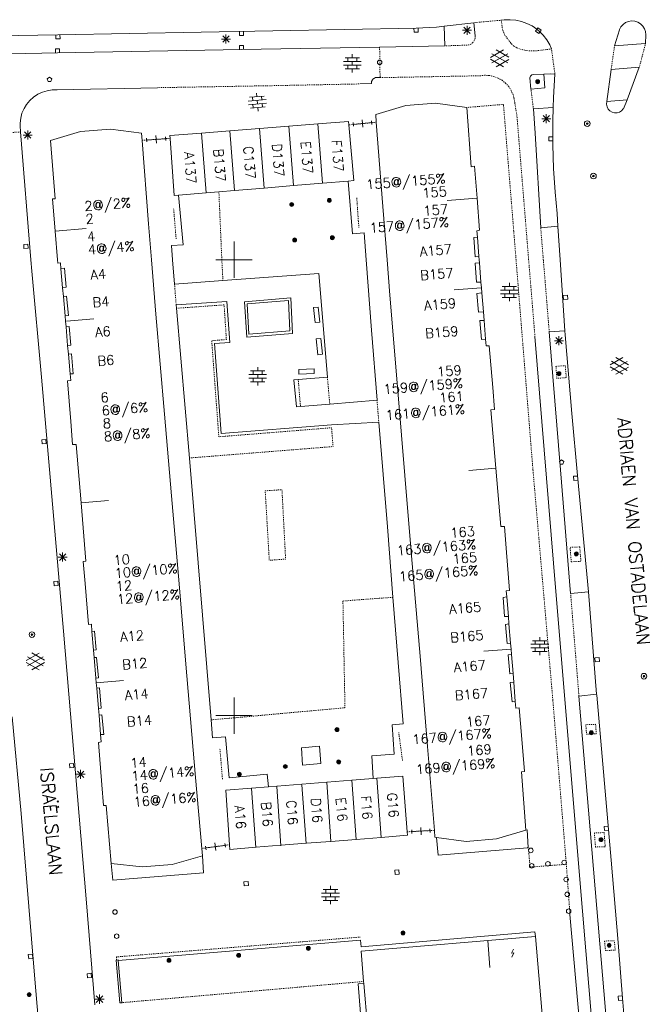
# Model space of a CAD drawing. Header units: millimetres. Extents: x 135944 to 142000, y 454200 to 456692.
# Tile 175 of 185: x 138076 to 138146, y 454518 to 454626. Entities that reach past the tile are written whole.
import ezdxf
from ezdxf.enums import TextEntityAlignment as Align

# ---------------------------------------------------------------- set-up
doc = ezdxf.new("R2010")
doc.units = ezdxf.units.MM
for name, pattern in [('TotaalGBKN2013X$0$DASHDOT', [1, 0.5, -0.25, 0, -0.25]), ('TotaalGBKN2013X$0$DASHED', [0.75, 0.5, -0.25]), ('TotaalGBKN2013X$0$DOT', [0.25, 0, -0.25]), ('TotaalGBKN2013X$0$HIDDEN', [0.375, 0.25, -0.125])]:
    doc.linetypes.add(name, pattern=pattern)
doc.layers.get('0').update_dxf_attribs({"color": 251})
doc.layers.add('TotaalGBKN2013X$0$1', color=251, linetype='Continuous')
doc.layers.add('TotaalGBKN2013X$0$GBKN binnenstad 2009$0$SEMANT_ SYMB_', color=251, linetype='Continuous')
doc.styles.add('TotaalGBKN2013X$0$TXT', font='txt.shx')

# ---------------------------------------------------------------- blocks, each defined once
blk = doc.blocks.new('TotaalGBKN2013X$0$A$C7E336BC7')
at = {"linetype": 'Continuous', "lineweight": 0}
for p, q in [((138119979, 454625410), (138080670, 454624680)), ((138122220, 454625510), (138119979, 454625410)), ((138123059, 454625611), (138122220, 454625510)), ((138126300, 454626000), (138123059, 454625611)), ((138123116, 454623457), (138123059, 454625611)), ((138125216, 454624816), (138125924, 454625524)), ((138125924, 454624816), (138125216, 454625524)), ((138125570, 454624670), (138125570, 454625670)), ((138126300, 454626000), (138126452, 454624565)), ((138129330, 454626268), (138129653, 454626303)), ((138129653, 454626303), (138130286, 454626327)), ((138130286, 454626327), (138130917, 454626271)), ((138130917, 454626271), (138131537, 454626135)), ((138131537, 454626135), (138132134, 454625923)), ((138132134, 454625923), (138132700, 454625638)), ((138132700, 454625638), (138133225, 454625283)), ((138133225, 454625283), (138133571, 454624990)), ((138142286, 454625244), (138142450, 454625548)), ((138142450, 454625548), (138142679, 454625807)), ((138142679, 454625807), (138142961, 454626006)), ((138142961, 454626006), (138143282, 454626134)), ((138143282, 454626134), (138143623, 454626186)), ((138143623, 454626186), (138143967, 454626159)), ((138143967, 454626159), (138144296, 454626053)), ((138144296, 454626053), (138144592, 454625874)), ((138144592, 454625874), (138144838, 454625633)), ((138144838, 454625633), (138145023, 454625341)), ((138145023, 454625341), (138145136, 454625015)), ((138080670, 454624680), (138060720, 454624290)), ((138098610, 454624200), (138099610, 454624200)), ((138098756, 454623846), (138099464, 454624554)), ((138099464, 454623846), (138098756, 454624554)), ((138099110, 454623700), (138099110, 454624700)), ((138125070, 454625170), (138126070, 454625170)), ((138133571, 454624990), (138133934, 454624617)), ((138133934, 454624617), (138134321, 454624117)), ((138141751, 454623471), (138142281, 454625231)), ((138142281, 454625231), (138142286, 454625244)), ((138145136, 454625015), (138145171, 454624671)), ((138145171, 454624671), (138145151, 454623711)), ((138115974, 454623318), (138100820, 454623040)), ((138123116, 454623457), (138115974, 454623318)), ((138134321, 454624117), (138134641, 454623571)), ((138134641, 454623571), (138134835, 454623119)), ((138141751, 454623471), (138145151, 454623711)), ((138075430, 454622570), (138080630, 454622680)), ((138080630, 454622680), (138100820, 454623040)), ((138112176, 454622151), (138113776, 454622151)), ((138112476, 454621751), (138112476, 454622151)), ((138112976, 454622151), (138112976, 454622551)), ((138113476, 454621751), (138113476, 454622151)), ((138128154, 454622194), (138129556, 454623003)), ((138128291, 454621581), (138130024, 454622580)), ((138130024, 454621592), (138128292, 454622594)), ((138130154, 454622211), (138128768, 454623012)), ((138111996, 454621751), (138113956, 454621751)), ((138111996, 454621351), (138113956, 454621351)), ((138112176, 454620951), (138113776, 454620951)), ((138112476, 454620951), (138112476, 454621351)), ((138112976, 454621351), (138112976, 454621751)), ((138112976, 454620551), (138112976, 454620951)), ((138113476, 454620951), (138113476, 454621351)), ((138129555, 454621171), (138128154, 454621980)), ((138128768, 454621162), (138130154, 454621962)), ((138141381, 454620881), (138144469, 454621106)), ((138143151, 454617521), (138144469, 454621106)), ((138115232, 454619808), (138115403, 454619929)), ((138115403, 454619929), (138115540, 454619970)), ((138116023, 454619971), (138115540, 454619970)), ((138132471, 454619955), (138132545, 454620140)), ((138132580, 454618720), (138132471, 454619955)), ((138132545, 454620140), (138132679, 454620267)), ((138132679, 454620267), (138132847, 454620325)), ((138132847, 454620325), (138133988, 454620364)), ((138133988, 454620364), (138134761, 454620391)), ((138133988, 454620364), (138134100, 454618860)), ((138134761, 454620391), (138135208, 454620351)), ((138135208, 454620351), (138135063, 454617799)), ((138140921, 454617341), (138141381, 454620881)), ((138080610, 454618630), (138091610, 454618870)), ((138113800, 454619280), (138115090, 454619340)), ((138115090, 454619340), (138115094, 454619547)), ((138115094, 454619547), (138115175, 454619737)), ((138115175, 454619737), (138115232, 454619808)), ((138134100, 454618860), (138132580, 454618720)), ((138077601, 454617467), (138078014, 454617836)), ((138078014, 454617836), (138078476, 454618142)), ((138078476, 454618142), (138078978, 454618379)), ((138078978, 454618379), (138079508, 454618541)), ((138079508, 454618541), (138080056, 454618625)), ((138080056, 454618625), (138080610, 454618630)), ((138101711, 454617818), (138103306, 454617951)), ((138102044, 454617445), (138102010, 454617843)), ((138102509, 454617885), (138102475, 454618283)), ((138103040, 454617528), (138103007, 454617926)), ((138135063, 454617799), (138135030, 454616698)), ((138076954, 454616570), (138077245, 454617042)), ((138077245, 454617042), (138077601, 454617467)), ((138101565, 454617405), (138103518, 454617568)), ((138101598, 454617006), (138103552, 454617169)), ((138101811, 454616623), (138103405, 454616755)), ((138102110, 454616647), (138102077, 454617046)), ((138102575, 454617088), (138102542, 454617486)), ((138102641, 454616290), (138102608, 454616689)), ((138103106, 454616730), (138103073, 454617129)), ((138118832, 454616902), (138115543, 454615912)), ((138118832, 454616902), (138122122, 454617160)), ((138125541, 454616697), (138122122, 454617160)), ((138126023, 454610201), (138125541, 454616697)), ((138132847, 454616551), (138135030, 454616698)), ((138135030, 454616698), (138134985, 454615204)), ((138140886, 454617062), (138140921, 454617341)), ((138140930, 454616785), (138140886, 454617062)), ((138140921, 454617341), (138143151, 454617521)), ((138141051, 454616531), (138140930, 454616785)), ((138143151, 454617521), (138142721, 454616561)), ((138076590, 454615526), (138076734, 454616061)), ((138076734, 454616061), (138076954, 454616570)), ((138115543, 454615912), (138115608, 454615081)), ((138133039, 454613874), (138132847, 454616551)), ((138133906, 454615116), (138134614, 454615824)), ((138134614, 454615116), (138133906, 454615824)), ((138134260, 454614970), (138134260, 454615970)), ((138141237, 454616322), (138141051, 454616531)), ((138141476, 454616173), (138141237, 454616322)), ((138141746, 454616097), (138141476, 454616173)), ((138142027, 454616100), (138141746, 454616097)), ((138142295, 454616181), (138142027, 454616100)), ((138142530, 454616335), (138142295, 454616181)), ((138142713, 454616548), (138142530, 454616335)), ((138142721, 454616561), (138142713, 454616548)), ((138076520, 454614700), (138076523, 454614976)), ((138076570, 454614010), (138076520, 454614700)), ((138076523, 454614976), (138076590, 454615526)), ((138106018, 454614649), (138102801, 454614392)), ((138109184, 454614902), (138106018, 454614649)), ((138106018, 454614649), (138106539, 454608132)), ((138109184, 454614902), (138112572, 454615173)), ((138109184, 454614902), (138109705, 454608393)), ((138112572, 454615173), (138112605, 454614793)), ((138112605, 454614793), (138113135, 454608676)), ((138113121, 454614640), (138113083, 454615042)), ((138113102, 454614841), (138115110, 454615034)), ((138114144, 454614536), (138114067, 454615338)), ((138115129, 454614832), (138115091, 454615235)), ((138115608, 454615081), (138116330, 454605826)), ((138133760, 454615470), (138134760, 454615470)), ((138134985, 454615204), (138134988, 454612608)), ((138076570, 454614010), (138077698, 454600000)), ((138076860, 454613670), (138077860, 454613670)), ((138077006, 454613316), (138077714, 454614024)), ((138077714, 454613316), (138077006, 454614024)), ((138077360, 454613170), (138077360, 454614170)), ((138079872, 454613058), (138083139, 454614072)), ((138083139, 454614072), (138086448, 454614335)), ((138086448, 454614335), (138089861, 454613865)), ((138089861, 454613865), (138089921, 454613089)), ((138091486, 454612785), (138091426, 454613615)), ((138092508, 454613068), (138092477, 454613483)), ((138096420, 454613883), (138092971, 454613607)), ((138092971, 454613607), (138092991, 454613312)), ((138099536, 454614132), (138096420, 454613883)), ((138096420, 454613883), (138096943, 454607339)), ((138102801, 454614392), (138099536, 454614132)), ((138099536, 454614132), (138100059, 454607597)), ((138102801, 454614392), (138103322, 454607866)), ((138133649, 454603512), (138133039, 454613874)), ((138079872, 454613058), (138080379, 454606696)), ((138089921, 454613089), (138090625, 454603937)), ((138090435, 454612918), (138090405, 454613332)), ((138090420, 454613125), (138092493, 454613276)), ((138092991, 454613312), (138093416, 454607048)), ((138134988, 454612608), (138135070, 454610013)), ((138126391, 454610243), (138126023, 454610201)), ((138126667, 454606734), (138126391, 454610243)), ((138135070, 454610013), (138135233, 454607422)), ((138103322, 454607866), (138106539, 454608132)), ((138106539, 454608132), (138109705, 454608393)), ((138109705, 454608393), (138112527, 454608626)), ((138113135, 454608676), (138112527, 454608626)), ((138112527, 454608626), (138112980, 454602842)), ((138093416, 454607048), (138093895, 454607088)), ((138093895, 454607088), (138096943, 454607339)), ((138094429, 454601648), (138093895, 454607088)), ((138096943, 454607339), (138098337, 454607455)), ((138098337, 454607455), (138100059, 454607597)), ((138100059, 454607597), (138103322, 454607866)), ((138135233, 454607422), (138135450, 454605070)), ((138080379, 454606696), (138080080, 454606674)), ((138080080, 454606674), (138080378, 454603129)), ((138116330, 454605826), (138116784, 454600000)), ((138126667, 454606734), (138123380, 454606477)), ((138126942, 454603225), (138126667, 454606734)), ((138135526, 454603685), (138135450, 454605070)), ((138090928, 454600000), (138090625, 454603937)), ((138135526, 454603685), (138133649, 454603512)), ((138135577, 454603690), (138135526, 454603685)), ((138135776, 454600000), (138135526, 454603685)), ((138135543, 454603382), (138135526, 454603685)), ((138080378, 454603129), (138083773, 454603414)), ((138080378, 454603129), (138080642, 454600000)), ((138112980, 454602842), (138114285, 454602943)), ((138114285, 454602943), (138114507, 454600000)), ((138126651, 454603184), (138126942, 454603225)), ((138126705, 454602461), (138126651, 454603184)), ((138093154, 454601551), (138094429, 454601648)), ((138093257, 454600000), (138093154, 454601551)), ((138100000, 454600000), (138100000, 454602000)), ((138126301, 454602441), (138126705, 454602461)), ((138126462, 454600311), (138126301, 454602441)), ((138126705, 454602461), (138126862, 454600340)), ((138100000, 454600000), (138098000, 454600000)), ((138100000, 454600000), (138102000, 454600000)), ((138126862, 454600340), (138126462, 454600311)), ((138126888, 454600000), (138126862, 454600340))]:
    blk.add_line(p, q, dxfattribs=at)
at = {"linetype": 'TotaalGBKN2013X$0$HIDDEN', "lineweight": 0}
for p, q in [((138126300, 454626000), (138129330, 454626268)), ((138129462, 454625233), (138129330, 454626268)), ((138126446, 454624295), (138126362, 454624039)), ((138126452, 454624565), (138126446, 454624295)), ((138129661, 454624702), (138129462, 454625233)), ((138130372, 454623765), (138129661, 454624702)), ((138115974, 454623318), (138116023, 454619971)), ((138125540, 454623536), (138123116, 454623457)), ((138125743, 454623556), (138125540, 454623536)), ((138125995, 454623653), (138125743, 454623556)), ((138126207, 454623818), (138125995, 454623653)), ((138126362, 454624039), (138126207, 454623818)), ((138130463, 454623648), (138130372, 454623765)), ((138130717, 454623417), (138130463, 454623648)), ((138131017, 454623251), (138130717, 454623417)), ((138131517, 454623071), (138131017, 454623251)), ((138134835, 454623119), (138133277, 454622926)), ((138135208, 454620351), (138134835, 454623119)), ((138141381, 454620881), (138141751, 454623471)), ((138145151, 454623711), (138144469, 454621106)), ((138132095, 454622943), (138131517, 454623071)), ((138132685, 454622895), (138132095, 454622943)), ((138133277, 454622926), (138132685, 454622895)), ((138116023, 454619971), (138126994, 454620176)), ((138126994, 454620176), (138127497, 454620232)), ((138127497, 454620232), (138128001, 454620209)), ((138128001, 454620209), (138128496, 454620106)), ((138128496, 454620106), (138128969, 454619927)), ((138128969, 454619927), (138129407, 454619676)), ((138091610, 454618870), (138104210, 454619090)), ((138104210, 454619090), (138113800, 454619280)), ((138129407, 454619676), (138129800, 454619358)), ((138129800, 454619358), (138130138, 454618983)), ((138130138, 454618983), (138130413, 454618559)), ((138130413, 454618559), (138130618, 454618097)), ((138130618, 454618097), (138130717, 454617753)), ((138130717, 454617753), (138130801, 454617214)), ((138132847, 454616551), (138132580, 454618720)), ((138129562, 454617040), (138125541, 454616697)), ((138130690, 454603138), (138129562, 454617040)), ((138130801, 454617214), (138131038, 454615817)), ((138131038, 454615817), (138132062, 454603237)), ((138070328, 454613680), (138076570, 454614010)), ((138098337, 454607455), (138098659, 454600000)), ((138130943, 454600000), (138130690, 454603138)), ((138132062, 454603237), (138132327, 454600000)), ((138133937, 454600000), (138133649, 454603512))]:
    blk.add_line(p, q, dxfattribs=at)
at = {"linetype": 'TotaalGBKN2013X$0$DOT', "lineweight": 0}
for p, q in [((138112605, 454614793), (138115608, 454615081)), ((138089921, 454613089), (138092991, 454613312))]:
    blk.add_line(p, q, dxfattribs=at)
at = {"linetype": 'TotaalGBKN2013X$0$DASHDOT', "lineweight": 0}
for p, q in [((138113514, 454606094), (138113459, 454606842)), ((138113638, 454604268), (138113514, 454606094)), ((138093643, 454602307), (138093373, 454605596)), ((138113701, 454603520), (138113638, 454604268))]:
    blk.add_line(p, q, dxfattribs=at)
at = {"linetype": 'Continuous', "lineweight": 0}
for points in [[(138119745, 454625400), (138119765, 454624950), (138120215, 454624970), (138120195, 454625420)], [(138133437, 454624806), (138133705, 454625168), (138133344, 454625436), (138133075, 454625075), (138133437, 454624806)], [(138080445, 454624676), (138080454, 454624226), (138080904, 454624235), (138080895, 454624685)], [(138100585, 454625046), (138100593, 454624596), (138101043, 454624605), (138101035, 454625055)], [(138080855, 454622684), (138080846, 454623134), (138080396, 454623125), (138080405, 454622675)], [(138101045, 454623044), (138101036, 454623494), (138100586, 454623485), (138100595, 454623035)], [(138079614, 454619530), (138079907, 454619530), (138080010, 454619848), (138079760, 454620030), (138079510, 454619848), (138079614, 454619530)], [(138134977, 454613495), (138134527, 454613490), (138134533, 454613040), (138134983, 454613045)], [(138076953, 454601215), (138077402, 454601249), (138077368, 454601698), (138076919, 454601663), (138076953, 454601215)]]:
    blk.add_lwpolyline(points, dxfattribs=at)
for centre, radius in [((138115978, 454621651), 250), ((138133317, 454619520), 215), ((138133317, 454619520), 155), ((138133317, 454619520), 95), ((138133317, 454619520), 35), ((138138756, 454614925), 310), ((138138756, 454614925), 95), ((138138756, 454614925), 35), ((138138756, 454614925), 22.4), ((138139431, 454609181), 310), ((138139431, 454609181), 95), ((138139431, 454609181), 35), ((138139431, 454609181), 22.4), ((138106328, 454606058), 215), ((138106328, 454606058), 155), ((138106328, 454606058), 95), ((138106328, 454606058), 35), ((138110456, 454606499), 215), ((138110456, 454606499), 155), ((138110456, 454606499), 95), ((138110456, 454606499), 35), ((138110793, 454602413), 215), ((138106649, 454602172), 215), ((138106649, 454602172), 155), ((138106649, 454602172), 95), ((138106649, 454602172), 35), ((138110793, 454602413), 155), ((138110793, 454602413), 95), ((138110793, 454602413), 35)]:
    blk.add_circle(centre, radius, dxfattribs=at)
at = {"linetype": 'Continuous', "lineweight": 0, "style": 'TotaalGBKN2013X$0$TXT'}
for s, rotation, p in [('C137', 274.5634, (138101548, 454612471)), ('D137', 274.5634, (138104690, 454612751)), ('E137', 274.5634, (138107850, 454612991)), ('F137', 274.5634, (138111224, 454613150)), ('A137', 274.5634, (138095051, 454611833)), ('B137', 274.5634, (138098266, 454612179)), ('2@/2%', 4.7945, (138083572, 454605865)), ('2', 4.8045, (138083703, 454604452)), ('4', 4.7945, (138083866, 454602519)), ('4@/4%', 4.7945, (138083972, 454601091))]:
    blk.add_text(s, height=1054, rotation=rotation, dxfattribs=at).set_placement(p, align=Align.MIDDLE_LEFT)
for s, rotation, p in [('155@/155%', 4.497, (138123190, 454608928)), ('155', 4.4861, (138123352, 454607509)), ('157', 4.497, (138123483, 454605564)), ('157@/157%', 4.497, (138123561, 454604152)), ('A157', 4.7172, (138123889, 454601180))]:
    blk.add_text(s, height=1054, rotation=rotation, dxfattribs=at).set_placement(p, align=Align.MIDDLE_RIGHT)
blk = doc.blocks.new('TotaalGBKN2013X$0$A$C74320002')
at = {"linetype": 'Continuous', "lineweight": 0}
for p, q in [((138077800, 454598734), (138077698, 454600000)), ((138080642, 454600000), (138080673, 454599626)), ((138080673, 454599626), (138080956, 454599660)), ((138080956, 454599660), (138081012, 454599016)), ((138091437, 454594039), (138090928, 454600000)), ((138093473, 454597317), (138093257, 454600000)), ((138100000, 454600000), (138098000, 454600000)), ((138100000, 454600000), (138102000, 454600000)), ((138100000, 454600000), (138100000, 454598000)), ((138114507, 454600000), (138115089, 454592276)), ((138116784, 454600000), (138117106, 454596129)), ((138126459, 454599608), (138126915, 454599652)), ((138126602, 454597532), (138126459, 454599608)), ((138126915, 454599652), (138126888, 454600000)), ((138127088, 454597547), (138126915, 454599652)), ((138136314, 454592195), (138135776, 454600000)), ((138078881, 454587122), (138077800, 454598734)), ((138081388, 454599074), (138081012, 454599016)), ((138081196, 454596898), (138081012, 454599016)), ((138081588, 454596972), (138081388, 454599074)), ((138109306, 454598498), (138098779, 454597713)), ((138110246, 454587131), (138109306, 454598498)), ((138098779, 454597713), (138093473, 454597317)), ((138127088, 454597547), (138126602, 454597532)), ((138127139, 454596921), (138127088, 454597547)), ((138130207, 454597068), (138130207, 454597468)), ((138081196, 454596898), (138081588, 454596972)), ((138081196, 454596898), (138081278, 454595957)), ((138118020, 454585165), (138117106, 454596129)), ((138127139, 454596921), (138124149, 454596679)), ((138126658, 454596293), (138127186, 454596354)), ((138126814, 454594242), (138126658, 454596293)), ((138127186, 454596354), (138127139, 454596921)), ((138127356, 454594284), (138127186, 454596354)), ((138129227, 454596668), (138131187, 454596668)), ((138129227, 454596268), (138131187, 454596268)), ((138129407, 454597068), (138131007, 454597068)), ((138129707, 454596668), (138129707, 454597068)), ((138129707, 454595868), (138129707, 454596268)), ((138130207, 454596268), (138130207, 454596668)), ((138130707, 454596668), (138130707, 454597068)), ((138130707, 454595868), (138130707, 454596268)), ((138081624, 454595994), (138081278, 454595957)), ((138081278, 454595957), (138081461, 454593849)), ((138081837, 454593879), (138081624, 454595994)), ((138099212, 454595434), (138093649, 454595038)), ((138093649, 454595038), (138093681, 454594675)), ((138099543, 454590926), (138099212, 454595434)), ((138106230, 454595811), (138101156, 454595379)), ((138101156, 454595379), (138101402, 454591511)), ((138105981, 454595540), (138101442, 454595175)), ((138101442, 454595175), (138101629, 454591823)), ((138106115, 454592182), (138105981, 454595540)), ((138106425, 454591925), (138106230, 454595811)), ((138129407, 454595868), (138131007, 454595868)), ((138130207, 454595468), (138130207, 454595868)), ((138092376, 454583055), (138091437, 454594039)), ((138093681, 454594675), (138095096, 454578251)), ((138127356, 454594284), (138126814, 454594242)), ((138127433, 454593345), (138127356, 454594284)), ((138081461, 454593849), (138081837, 454593879)), ((138081461, 454593849), (138081512, 454593254)), ((138081512, 454593254), (138081565, 454592648)), ((138081611, 454593263), (138084632, 454593515)), ((138126983, 454593321), (138127433, 454593345)), ((138127157, 454591257), (138126983, 454593321)), ((138127602, 454591285), (138127433, 454593345)), ((138081912, 454592685), (138081565, 454592648)), ((138081565, 454592648), (138081743, 454590602)), ((138082099, 454590635), (138081912, 454592685)), ((138101402, 454591511), (138106425, 454591925)), ((138101629, 454591823), (138106115, 454592182)), ((138115089, 454592276), (138115720, 454584592)), ((138136314, 454592195), (138134588, 454592076)), ((138135830, 454576950), (138134588, 454592076)), ((138136344, 454591759), (138136314, 454592195)), ((138097860, 454590805), (138099543, 454590926)), ((138098589, 454580942), (138097860, 454590805)), ((138127602, 454591285), (138127157, 454591257)), ((138127602, 454591285), (138127662, 454590554)), ((138133018, 454591564), (138135315, 454563623)), ((138135150, 454591120), (138136150, 454591120)), ((138135296, 454590766), (138136004, 454591474)), ((138136004, 454590766), (138135296, 454591474)), ((138135650, 454590620), (138135650, 454591620)), ((138136344, 454591759), (138137076, 454583134)), ((138081743, 454590602), (138082099, 454590635)), ((138081743, 454590602), (138081826, 454589640)), ((138082154, 454589663), (138081826, 454589640)), ((138081826, 454589640), (138082014, 454587479)), ((138082354, 454587498), (138082154, 454589663)), ((138127662, 454590554), (138128012, 454590562)), ((138128012, 454590562), (138128378, 454585983)), ((138141275, 454588461), (138142677, 454589270)), ((138141412, 454587848), (138143145, 454588847)), ((138143145, 454587859), (138141413, 454588861)), ((138143275, 454588478), (138141889, 454589279)), ((138082014, 454587479), (138082354, 454587498)), ((138082078, 454586741), (138082014, 454587479)), ((138101797, 454587821), (138103397, 454587821)), ((138102097, 454587421), (138102097, 454587821)), ((138102597, 454587821), (138102597, 454588221)), ((138103097, 454587421), (138103097, 454587821)), ((138142676, 454587438), (138141275, 454588247)), ((138141889, 454587429), (138143275, 454588229)), ((138081286, 454559251), (138078881, 454587122)), ((138081735, 454586708), (138082078, 454586741)), ((138082075, 454582242), (138081735, 454586708)), ((138101617, 454587421), (138103577, 454587421)), ((138101617, 454587021), (138103577, 454587021)), ((138101797, 454586621), (138103397, 454586621)), ((138102097, 454586621), (138102097, 454587021)), ((138102597, 454587021), (138102597, 454587421)), ((138102597, 454586221), (138102597, 454586621)), ((138103097, 454586621), (138103097, 454587021)), ((138106562, 454586824), (138107041, 454586864)), ((138106849, 454583846), (138106562, 454586824)), ((138110246, 454587131), (138107041, 454586864)), ((138128570, 454583576), (138128378, 454585983)), ((138110501, 454584164), (138115689, 454584589)), ((138115720, 454584592), (138115689, 454584589)), ((138118754, 454576345), (138118020, 454585165)), ((138107292, 454583885), (138106849, 454583846)), ((138107292, 454583885), (138110501, 454584164)), ((138128195, 454583543), (138128570, 454583576)), ((138128729, 454577132), (138128195, 454583543)), ((138137076, 454583134), (138137700, 454576324)), ((138082075, 454582242), (138082268, 454579715)), ((138093140, 454574112), (138092376, 454583055)), ((138115883, 454582179), (138110701, 454581872)), ((138115883, 454582179), (138116830, 454570710)), ((138110701, 454581872), (138098589, 454580942)), ((138082268, 454579715), (138082681, 454579723)), ((138082681, 454579723), (138083211, 454573328)), ((138095096, 454578251), (138097485, 454549525)), ((138128729, 454577132), (138125751, 454576891)), ((138128729, 454577132), (138129263, 454570721)), ((138136930, 454563401), (138135830, 454576950)), ((138119488, 454567536), (138118754, 454576345)), ((138137700, 454576324), (138138911, 454563555)), ((138083211, 454573328), (138086232, 454573580)), ((138093894, 454565289), (138093140, 454574112)), ((138083742, 454566934), (138083211, 454573328)), ((138116830, 454570710), (138117435, 454562976)), ((138129263, 454570721), (138129663, 454570742)), ((138129663, 454570742), (138129848, 454568353)), ((138130209, 454563710), (138129848, 454568353)), ((138080694, 454567381), (138081694, 454567381)), ((138080840, 454567027), (138081548, 454567735)), ((138081548, 454567027), (138080840, 454567735)), ((138081194, 454566881), (138081194, 454567881)), ((138083456, 454566895), (138083742, 454566934)), ((138120407, 454556499), (138119488, 454567536)), ((138083652, 454564480), (138083456, 454566895)), ((138094825, 454554365), (138093894, 454565289)), ((138083652, 454564480), (138084014, 454560004)), ((138129872, 454563684), (138130209, 454563710)), ((138117996, 454555816), (138117435, 454562976)), ((138129519, 454562958), (138129926, 454563018)), ((138129681, 454560849), (138129519, 454562958)), ((138129926, 454563018), (138129872, 454563684)), ((138130102, 454560857), (138129926, 454563018)), ((138135315, 454563623), (138138236, 454528549)), ((138138911, 454563555), (138136930, 454563401)), ((138138911, 454563555), (138139786, 454552330)), ((138130102, 454560857), (138129681, 454560849)), ((138130167, 454560057), (138130102, 454560857)), ((138084014, 454560004), (138084344, 454560025)), ((138084344, 454560025), (138084412, 454559217)), ((138129787, 454559998), (138130167, 454560057)), ((138129987, 454557908), (138129787, 454559998)), ((138130341, 454557928), (138130167, 454560057)), ((138083759, 454529895), (138081286, 454559251)), ((138084704, 454559245), (138084412, 454559217)), ((138084412, 454559217), (138084584, 454557168)), ((138084865, 454557200), (138084704, 454559245)), ((138133555, 454558214), (138133555, 454558614)), ((138130399, 454557288), (138127421, 454557047)), ((138130341, 454557928), (138129987, 454557908)), ((138130393, 454557288), (138130341, 454557928)), ((138130440, 454556712), (138130393, 454557288)), ((138132575, 454557814), (138134535, 454557814)), ((138132575, 454557414), (138134535, 454557414)), ((138132755, 454558214), (138134355, 454558214)), ((138133055, 454557814), (138133055, 454558214)), ((138133055, 454557014), (138133055, 454557414)), ((138133555, 454557414), (138133555, 454557814)), ((138134055, 454557814), (138134055, 454558214)), ((138134055, 454557014), (138134055, 454557414)), ((138077199, 454556051), (138078601, 454556860)), ((138077336, 454555438), (138079069, 454556437)), ((138079069, 454555449), (138077337, 454556451)), ((138079199, 454556068), (138077813, 454556869)), ((138084584, 454557168), (138084865, 454557200)), ((138084584, 454557168), (138084652, 454556358)), ((138084920, 454556368), (138084652, 454556358)), ((138084652, 454556358), (138084843, 454554095)), ((138085139, 454554121), (138084920, 454556368)), ((138121230, 454546613), (138120407, 454556499)), ((138130094, 454556645), (138130440, 454556712)), ((138130275, 454554561), (138130094, 454556645)), ((138130611, 454554606), (138130440, 454556712)), ((138132755, 454557014), (138134355, 454557014)), ((138133555, 454556614), (138133555, 454557014)), ((138078600, 454555028), (138077199, 454555837)), ((138077813, 454555019), (138079199, 454555819)), ((138118566, 454549090), (138117996, 454555816)), ((138084843, 454554095), (138085139, 454554121)), ((138084843, 454554095), (138084886, 454553580)), ((138095760, 454543199), (138094825, 454554365)), ((138130611, 454554606), (138130275, 454554561)), ((138130689, 454553656), (138130611, 454554606)), ((138084886, 454553580), (138087876, 454553832)), ((138084886, 454553580), (138084933, 454553019)), ((138085233, 454553041), (138084933, 454553019)), ((138084933, 454553019), (138085121, 454550787)), ((138085414, 454550824), (138085233, 454553041)), ((138130311, 454553614), (138130689, 454553656)), ((138130511, 454551498), (138130311, 454553614)), ((138130860, 454551551), (138130689, 454553656)), ((138100000, 454550000), (138100000, 454552000)), ((138139786, 454552330), (138137843, 454552145)), ((138139812, 454528830), (138137843, 454552145)), ((138139786, 454552330), (138139794, 454552229)), ((138139794, 454552229), (138141374, 454534153)), ((138085121, 454550787), (138085414, 454550824)), ((138085121, 454550787), (138085183, 454550051)), ((138130860, 454551551), (138130511, 454551498)), ((138130860, 454551551), (138130920, 454550814)), ((138130920, 454550814), (138131276, 454550847)), ((138131276, 454550847), (138131571, 454547430)), ((138075660, 454549849), (138076628, 454539254)), ((138085481, 454550069), (138085183, 454550051)), ((138085183, 454550051), (138085362, 454547930)), ((138085700, 454547935), (138085481, 454550069)), ((138098000, 454550000), (138100000, 454550000)), ((138100000, 454550000), (138102000, 454550000)), ((138100000, 454548000), (138100000, 454550000)), ((138097485, 454549525), (138097652, 454547550)), ((138117340, 454549002), (138118566, 454549090)), ((138117577, 454545776), (138117340, 454549002)), ((138085362, 454547930), (138085700, 454547935)), ((138085430, 454547115), (138085362, 454547930)), ((138097652, 454547550), (138099074, 454547656)), ((138099074, 454547656), (138099481, 454543167)), ((138085113, 454547063), (138085430, 454547115)), ((138085502, 454542389), (138085113, 454547063)), ((138109383, 454546660), (138107389, 454546469)), ((138107389, 454546469), (138107518, 454544545)), ((138109525, 454544730), (138109383, 454546660)), ((138121982, 454537405), (138121230, 454546613)), ((138131880, 454543859), (138131571, 454547430)), ((138115105, 454545582), (138117577, 454545776)), ((138115275, 454543105), (138115105, 454545582)), ((138107518, 454544545), (138109525, 454544730)), ((138082660, 454543561), (138083660, 454543561)), ((138082806, 454543207), (138083514, 454543915)), ((138083514, 454543207), (138082806, 454543915)), ((138083160, 454543061), (138083160, 454544061)), ((138096452, 454535418), (138095760, 454543199)), ((138099481, 454543167), (138103648, 454543564)), ((138103648, 454543564), (138103777, 454542185)), ((138118533, 454543366), (138115659, 454543136)), ((138119007, 454537253), (138118533, 454543366)), ((138131543, 454543826), (138131880, 454543859)), ((138132035, 454537437), (138131543, 454543826)), ((138085502, 454542389), (138085690, 454540123)), ((138103777, 454542185), (138101928, 454542037)), ((138103777, 454542185), (138104680, 454542257)), ((138104680, 454542257), (138107443, 454542478)), ((138105151, 454535728), (138104683, 454542214)), ((138107443, 454542478), (138110168, 454542696)), ((138107913, 454535966), (138107448, 454542413)), ((138112921, 454542917), (138110168, 454542696)), ((138110636, 454536204), (138110168, 454542697)), ((138115275, 454543105), (138112921, 454542917)), ((138113390, 454536423), (138112921, 454542917)), ((138115659, 454543136), (138115275, 454543105)), ((138116127, 454536641), (138115659, 454543137)), ((138099088, 454541810), (138101928, 454542037)), ((138099519, 454535834), (138099088, 454541810)), ((138102398, 454535529), (138101930, 454542015)), ((138085690, 454540123), (138085969, 454540149)), ((138085969, 454540149), (138086536, 454533783)), ((138076628, 454539254), (138078069, 454521956)), ((138116127, 454536641), (138119037, 454536873)), ((138119037, 454536873), (138119007, 454537253)), ((138119516, 454537080), (138119496, 454537477)), ((138119506, 454537278), (138121491, 454537379)), ((138120519, 454536932), (138120478, 454537726)), ((138121502, 454537181), (138121481, 454537578)), ((138121982, 454537405), (138122044, 454536648)), ((138132035, 454537437), (138128787, 454536469)), ((138132160, 454537450), (138132035, 454537437)), ((138132280, 454535540), (138132160, 454537450)), ((138096928, 454535266), (138096870, 454535691)), ((138096899, 454535478), (138099024, 454535765)), ((138098019, 454535197), (138097904, 454536047)), ((138099052, 454535553), (138098995, 454535978)), ((138099556, 454535324), (138099519, 454535834)), ((138105148, 454535769), (138102396, 454535550)), ((138107911, 454535988), (138105148, 454535769)), ((138110636, 454536204), (138107911, 454535988)), ((138113390, 454536423), (138110636, 454536204)), ((138116127, 454536641), (138113390, 454536423)), ((138122044, 454536648), (138122227, 454536624)), ((138122413, 454534704), (138122227, 454536624)), ((138125478, 454536191), (138122227, 454536624)), ((138128787, 454536469), (138125478, 454536191)), ((138093228, 454533647), (138096524, 454534614)), ((138096524, 454534614), (138096452, 454535418)), ((138096524, 454534614), (138096651, 454532759)), ((138102396, 454535550), (138099556, 454535324)), ((138132194, 454535494), (138122413, 454534704)), ((138132245, 454535514), (138132194, 454535494)), ((138132280, 454535540), (138132245, 454535514)), ((138086536, 454533783), (138086688, 454531930)), ((138086536, 454533783), (138089919, 454533419)), ((138089919, 454533419), (138093228, 454533647)), ((138141374, 454534153), (138142131, 454525101)), ((138086688, 454531930), (138096651, 454532759)), ((138110586, 454530917), (138110586, 454531317)), ((138109606, 454530517), (138111566, 454530517)), ((138109786, 454530917), (138111386, 454530917)), ((138110086, 454530517), (138110086, 454530917)), ((138110586, 454530117), (138110586, 454530517)), ((138111086, 454530517), (138111086, 454530917)), ((138084741, 454518281), (138083759, 454529895)), ((138109606, 454530117), (138111566, 454530117)), ((138109786, 454529717), (138111386, 454529717)), ((138110086, 454529717), (138110086, 454530117)), ((138110586, 454529317), (138110586, 454529717)), ((138111086, 454529717), (138111086, 454530117)), ((138136860, 454528190), (138138991, 454503831)), ((138138236, 454528549), (138141781, 454486516)), ((138141606, 454507500), (138139812, 454528830)), ((138113961, 454524651), (138133022, 454526287)), ((138133022, 454526287), (138133061, 454525781)), ((138087275, 454523141), (138113881, 454525371)), ((138113881, 454525371), (138113961, 454524651)), ((138133061, 454525781), (138113931, 454524161)), ((138128084, 454522349), (138127830, 454525338)), ((138133061, 454525781), (138134969, 454503471)), ((138142611, 454519021), (138142131, 454525101)), ((138113931, 454524161), (138114215, 454520834)), ((138087071, 454523171), (138087112, 454523175)), ((138087481, 454518491), (138087071, 454523171)), ((138087112, 454523175), (138087271, 454523191)), ((138087271, 454523191), (138087275, 454523141)), ((138087275, 454523141), (138087681, 454518509)), ((138078069, 454521956), (138078871, 454512800)), ((138113611, 454520581), (138114235, 454520600)), ((138114007, 454515540), (138113611, 454520581)), ((138114215, 454520834), (138114235, 454520600)), ((138115224, 454509033), (138114235, 454520600)), ((138084741, 454518892), (138085741, 454518892)), ((138084887, 454518538), (138085595, 454519246)), ((138085595, 454518538), (138084887, 454519246)), ((138085241, 454518392), (138085241, 454519392)), ((138087681, 454518509), (138087481, 454518491)), ((138143401, 454509681), (138142611, 454519021))]:
    blk.add_line(p, q, dxfattribs=at)
at = {"linetype": 'TotaalGBKN2013X$0$HIDDEN', "lineweight": 0}
for p, q in [((138098659, 454600000), (138098779, 454597713)), ((138132795, 454576993), (138130943, 454600000)), ((138132327, 454600000), (138133018, 454591564)), ((138134588, 454592076), (138133937, 454600000)), ((138093473, 454597317), (138093649, 454595038)), ((138110246, 454587131), (138110501, 454584164)), ((138115689, 454584589), (138115883, 454582179)), ((138110864, 454579504), (138110705, 454581567)), ((138095096, 454578251), (138110864, 454579504)), ((138134978, 454551734), (138132795, 454576993)), ((138103420, 454574652), (138105262, 454574774)), ((138103867, 454567031), (138103420, 454574652)), ((138105262, 454574774), (138105658, 454567165)), ((138105658, 454567165), (138103867, 454567031)), ((138111949, 454562565), (138117435, 454562976)), ((138137843, 454552145), (138136930, 454563401)), ((138112172, 454550857), (138111949, 454562565)), ((138097485, 454549525), (138112172, 454550857)), ((138136460, 454533690), (138134978, 454551734)), ((138132280, 454535540), (138132490, 454533380)), ((138132490, 454533380), (138136460, 454533690)), ((138136460, 454533690), (138136860, 454528190)), ((138114215, 454520834), (138087681, 454518509))]:
    blk.add_line(p, q, dxfattribs=at)
at = {"linetype": 'TotaalGBKN2013X$0$DASHED', "lineweight": 0}
for p, q in [((138098909, 454595046), (138093681, 454594675)), ((138099161, 454591246), (138098909, 454595046)), ((138097549, 454591116), (138099161, 454591246)), ((138098331, 454580579), (138097549, 454591116)), ((138107041, 454586864), (138107292, 454583885)), ((138110705, 454581567), (138098331, 454580579)), ((138087103, 454523531), (138113851, 454525711)), ((138087103, 454523531), (138087112, 454523175))]:
    blk.add_line(p, q, dxfattribs=at)
at = {"linetype": 'TotaalGBKN2013X$0$DOT', "lineweight": 0}
for p, q in [((138135320, 454588300), (138136350, 454588390)), ((138135420, 454586980), (138135320, 454588300)), ((138136350, 454588390), (138136450, 454587070)), ((138136450, 454587070), (138135420, 454586980)), ((138136870, 454568450), (138137930, 454568500)), ((138137000, 454566870), (138136870, 454568450)), ((138137930, 454568500), (138138060, 454566920)), ((138138060, 454566920), (138137000, 454566870)), ((138139670, 454549040), (138138600, 454549000)), ((138138600, 454549000), (138138680, 454547960)), ((138139750, 454548000), (138139670, 454549040)), ((138138680, 454547960), (138139750, 454548000)), ((138119007, 454537253), (138121982, 454537405)), ((138139540, 454537130), (138140610, 454537170)), ((138139660, 454535580), (138139540, 454537130)), ((138140610, 454537170), (138140730, 454535620)), ((138096452, 454535418), (138099519, 454535834)), ((138140730, 454535620), (138139660, 454535580)), ((138141720, 454525290), (138140650, 454525270)), ((138140650, 454525270), (138140760, 454524240)), ((138141830, 454524260), (138141720, 454525290)), ((138140760, 454524240), (138141830, 454524260))]:
    blk.add_line(p, q, dxfattribs=at)
at = {"linetype": 'TotaalGBKN2013X$0$DASHDOT', "lineweight": 0}
for p, q in [((138118482, 454545087), (138118061, 454548224)), ((138098726, 454543037), (138098445, 454546434))]:
    blk.add_line(p, q, dxfattribs=at)
at = {"linetype": 'Continuous', "lineweight": 0}
for points in [[(138136573, 454596120), (138136125, 454596078), (138136167, 454595630), (138136615, 454595672), (138136573, 454596120)], [(138109233, 454594813), (138109412, 454593156), (138108915, 454593102), (138108736, 454594759), (138109233, 454594813)], [(138109522, 454591372), (138109707, 454589631), (138109210, 454589578), (138109025, 454591319), (138109522, 454591372)], [(138108808, 454587525), (138107125, 454587442), (138107100, 454587941), (138108783, 454588024), (138108808, 454587525)], [(138078899, 454580247), (138078935, 454579799), (138079384, 454579834), (138079348, 454580283), (138078899, 454580247)], [(138135798, 454577567), (138136091, 454577567), (138136194, 454577885), (138135944, 454578067), (138135694, 454577885), (138135798, 454577567)], [(138137691, 454576277), (138137242, 454576244), (138137275, 454575795), (138137724, 454575828)], [(138080233, 454564689), (138080269, 454564241), (138080718, 454564276), (138080682, 454564725), (138080233, 454564689)], [(138139606, 454556351), (138139642, 454555903), (138140091, 454555938), (138140055, 454556387), (138139606, 454556351)], [(138082388, 454544749), (138081940, 454544710), (138081979, 454544262), (138082427, 454544301), (138082388, 454544749)], [(138141053, 454537871), (138140604, 454537838), (138140637, 454537389), (138141086, 454537422)], [(138117636, 454533033), (138117672, 454532585), (138118121, 454532620), (138118085, 454533069), (138117636, 454533033)], [(138101084, 454531758), (138101120, 454531310), (138101569, 454531345), (138101533, 454531794), (138101084, 454531758)], [(138077467, 454523331), (138077915, 454523371), (138077875, 454523819), (138077427, 454523780), (138077467, 454523331)], [(138130481, 454523515), (138130694, 454523965), (138130444, 454523944), (138130657, 454524393)], [(138083878, 454521684), (138083926, 454521237), (138084374, 454521285), (138084325, 454521733), (138083878, 454521684)], [(138142598, 454519244), (138142150, 454519208), (138142186, 454518759), (138142635, 454518796)]]:
    blk.add_lwpolyline(points, dxfattribs=at)
for centre, radius in [((138135652, 454587494), 215), ((138135652, 454587494), 155), ((138135652, 454587494), 95), ((138135652, 454587494), 35), ((138137548, 454567737), 215), ((138137548, 454567737), 155), ((138137548, 454567737), 95), ((138137548, 454567737), 35), ((138077831, 454558878), 310), ((138077831, 454558878), 95), ((138077831, 454558878), 35), ((138077831, 454558878), 22.4), ((138144982, 454554318), 310), ((138144982, 454554318), 95), ((138144982, 454554318), 35), ((138144982, 454554318), 22.4), ((138111288, 454548459), 215), ((138111288, 454548459), 155), ((138111288, 454548459), 95), ((138111288, 454548459), 35), ((138139205, 454548110), 215), ((138139205, 454548110), 155), ((138139205, 454548110), 95), ((138139205, 454548110), 35), ((138105614, 454544416), 215), ((138105614, 454544416), 155), ((138105614, 454544416), 95), ((138105614, 454544416), 35), ((138111488, 454544921), 215), ((138111488, 454544921), 155), ((138111488, 454544921), 95), ((138111488, 454544921), 35), ((138100593, 454543566), 215), ((138100593, 454543566), 155), ((138100593, 454543566), 95), ((138100593, 454543566), 35), ((138140280, 454536392), 215), ((138140280, 454536392), 155), ((138140280, 454536392), 95), ((138140280, 454536392), 35), ((138132560, 454535210), 250), ((138132660, 454533520), 250), ((138134440, 454533740), 250), ((138136230, 454533880), 250), ((138136450, 454532020), 250), ((138136560, 454530390), 250), ((138086943, 454528452), 250), ((138136720, 454528550), 250), ((138087120, 454525798), 250), ((138118541, 454526162), 215), ((138118541, 454526162), 155), ((138118541, 454526162), 95), ((138118541, 454526162), 35), ((138141161, 454524812), 215), ((138141161, 454524812), 155), ((138141161, 454524812), 95), ((138141161, 454524812), 35), ((138100501, 454523702), 215), ((138100501, 454523702), 155), ((138100501, 454523702), 95), ((138100501, 454523702), 35), ((138108151, 454524462), 215), ((138108151, 454524462), 155), ((138108151, 454524462), 95), ((138108151, 454524462), 35), ((138092861, 454523162), 215), ((138092861, 454523162), 155), ((138092861, 454523162), 95), ((138092861, 454523162), 35), ((138077522, 454519393), 215), ((138077522, 454519393), 155), ((138077522, 454519393), 95), ((138077522, 454519393), 35)]:
    blk.add_circle(centre, radius, dxfattribs=at)
at = {"linetype": 'Continuous', "lineweight": 0, "style": 'TotaalGBKN2013X$0$TXT'}
for s, rotation, p in [('A4', 4.7913, (138084250, 454598336)), ('B4', 4.7913, (138084482, 454595298)), ('A6', 4.7913, (138084754, 454592030)), ('B6', 4.7913, (138085014, 454588878)), ('6', 4.7913, (138085339, 454584852)), ('6@/6%', 4.7923, (138085467, 454583427)), ('8', 4.7913, (138085596, 454582005)), ('8@/8%', 4.7913, (138085721, 454580580)), ('10', 4.7913, (138086774, 454567014)), ('10@/10%', 4.7913, (138086895, 454565589)), ('12', 4.7923, (138087017, 454564163)), ('12@/12%', 4.7923, (138087139, 454562739)), ('A12', 4.7913, (138087494, 454558610)), ('B12', 4.7913, (138087730, 454555574)), ('A14', 4.7913, (138088014, 454552223)), ('B14', 4.7913, (138088247, 454549307)), ('14', 4.7913, (138088613, 454544778)), ('14@/14%', 4.7913, (138088731, 454543353)), ('16', 4.7923, (138088848, 454541928)), ('16@/16%', 4.7913, (138088966, 454540503))]:
    blk.add_text(s, height=1054, rotation=rotation, dxfattribs=at).set_placement(p, align=Align.MIDDLE_LEFT)
for s, rotation, p in [('B157', 4.5725, (138124081, 454598566)), ('A159', 4.5725, (138124364, 454595248)), ('B159', 4.5725, (138124621, 454592194)), ('159', 4.6298, (138124974, 454587913)), ('159@/159%', 4.6193, (138125091, 454586489)), ('161', 4.6193, (138125208, 454585063)), ('161@/161%', 4.6193, (138125326, 454583639)), ('163', 4.7225, (138126427, 454570232)), ('163@/163%', 4.7225, (138126546, 454568807)), ('165', 4.7225, (138126666, 454567383)), ('165@/165%', 4.7225, (138126782, 454565956)), ('A165', 4.7454, (138127119, 454561940)), ('B165', 4.7454, (138127373, 454558846)), ('A167', 4.7454, (138127622, 454555563)), ('B167', 4.7454, (138127884, 454552493)), ('167', 4.7225, (138128133, 454549510)), ('167@/167%', 4.7225, (138128251, 454548084)), ('169', 4.7225, (138128262, 454546332)), ('169@/169%', 4.7225, (138128652, 454544800)), ('G16', 274.6184, (138117543, 454538801)), ('A16', 274.6193, (138100799, 454537554)), ('B16', 274.6193, (138103715, 454537803)), ('C16', 274.6193, (138106480, 454537991)), ('D16', 274.6193, (138109185, 454538217)), ('E16', 274.6193, (138111913, 454538373)), ('F16', 274.6193, (138114657, 454538597))]:
    blk.add_text(s, height=1054, rotation=rotation, dxfattribs=at).set_placement(p, align=Align.MIDDLE_RIGHT)
for s, rotation, p in [('ADRIAEN VAN OSTADELAAN', 274.99592, (138142059, 454582613)), ('ISRAELSLAAN', 274.93835, (138078737, 454544236)), ('..', 274.93835, (138080567, 454540871))]:
    blk.add_text(s, height=1400, rotation=rotation, dxfattribs=at).set_placement(p)

msp = doc.modelspace()

# ---------------------------------------------------------------- block references
at = {"layer": 'TotaalGBKN2013X$0$1', "xscale": 0.0009999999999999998, "yscale": 0.0009999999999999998, "zscale": 0.0009999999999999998}
msp.add_blockref('TotaalGBKN2013X$0$A$C74320002', (0, 0), dxfattribs=at)
at = {"layer": 'TotaalGBKN2013X$0$GBKN binnenstad 2009$0$SEMANT_ SYMB_', "xscale": 0.0009999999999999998, "yscale": 0.0009999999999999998, "zscale": 0.0009999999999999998}
msp.add_blockref('TotaalGBKN2013X$0$A$C7E336BC7', (0, 0), dxfattribs=at)

doc.saveas('drawing.dxf')
